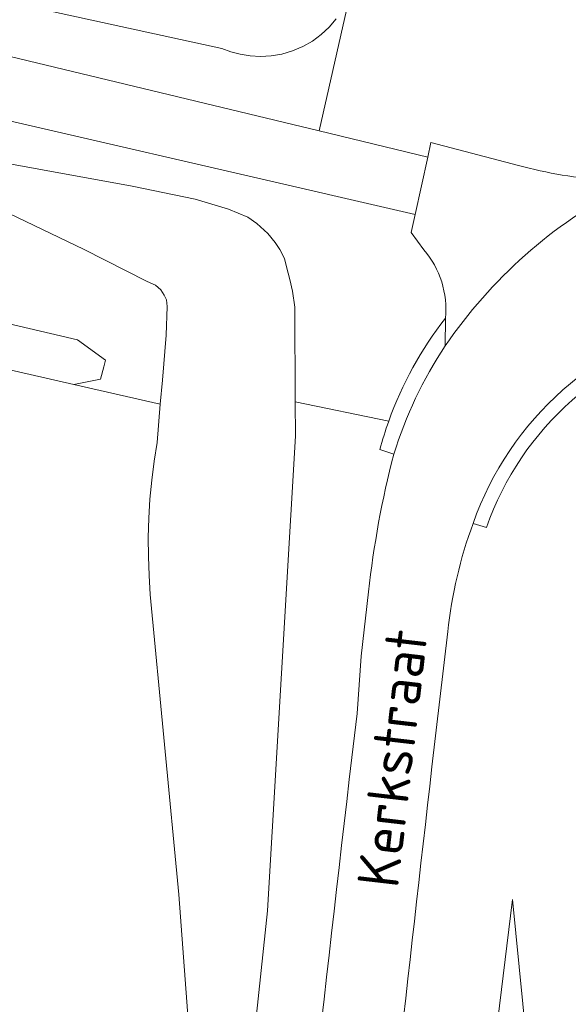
# Model space of a CAD drawing. Extents: x 184422 to 188298, y 343471 to 350189.
# Tile 177 of 256: x 186293 to 186317, y 347348 to 347391. Entities that reach past the tile are written whole.
import ezdxf
from ezdxf.enums import TextEntityAlignment as Align

# ---------------------------------------------------------------- set-up
doc = ezdxf.new("R2010")
doc.units = 0
for name, color, linetype, lineweight in [('B-WA-GR-BOUWLAND-GV', 252, 'Continuous', 13), ('B-WA-GR-GRAS-GV', 252, 'Continuous', 13), ('B-WA-GR-HOUTWAL-GV', 252, 'Continuous', 13), ('B-WA-GW-TALUD_KRUIN-G', 252, 'Continuous', 18), ('B-WA-OG-TERREIN_CULTUURSCHEIDING-GV', 252, 'Continuous', 18), ('B-WA-OG-TOPOGRAFIE-T18', 252, 'Continuous', 18), ('B-WA-OG-WATER_GREPPEL-GV', 252, 'Continuous', 18), ('B-WA-OG-WEG-GV', 252, 'Continuous', 18), ('B-WA-VH-VERHARDING_ASFALT-GV', 252, 'Continuous', 18), ('B-WA-VH-VERHARDING_BETONSTRAATSTEEN-GV', 252, 'Continuous', 18), ('B-WA-VH-VERHARDING_GRASBETONSTEEN-GV', 252, 'Continuous', 18), ('B-WA-VH-VERHARDING_HALFVERHARDING_GRIND-GV', 252, 'Continuous', 18)]:
    doc.layers.add(name, color=color, linetype=linetype, lineweight=lineweight)
doc.styles.add('NLCS-ISO-M1000-T18', font='NLCS-ISO.ttf', dxfattribs={"height": 1.8})

msp = doc.modelspace()

# ---------------------------------------------------------------- linework, layer by layer
at = {"layer": 'B-WA-GR-BOUWLAND-GV', "flags": 128}
msp.add_lwpolyline([(186264.507, 347263.173), (186293.46, 347258.105), (186293.966, 347259.379), (186294.141, 347259.822), (186295.258, 347262.637), (186295.924, 347266.54), (186297.865, 347283.655), (186299.737, 347303.746), (186302.278, 347328.71), (186302.503, 347331.114), (186301.689, 347331.19), (186300.06, 347353.063), (186298.822, 347366.15), (186298.766, 347366.98), (186298.737, 347367.813), (186298.734, 347368.647), (186298.758, 347369.481), (186298.808, 347370.314), (186298.886, 347371.145), (186298.989, 347371.971), (186299.119, 347372.793), (186299.259, 347374.454), (186295.482, 347375.319), (186266.882, 347381.868)], dxfattribs=at)
msp.add_lwpolyline([(186264.507, 347263.173), (186293.46, 347258.105), (186293.966, 347259.379), (186294.141, 347259.822), (186295.258, 347262.637), (186295.924, 347266.54), (186297.865, 347283.655), (186299.737, 347303.746), (186302.278, 347328.71), (186302.503, 347331.114), (186301.689, 347331.19), (186300.06, 347353.063), (186298.822, 347366.15), (186298.766, 347366.98), (186298.737, 347367.813), (186298.734, 347368.647), (186298.758, 347369.481), (186298.808, 347370.314), (186298.886, 347371.145), (186298.989, 347371.971), (186299.119, 347372.793), (186299.259, 347374.454), (186295.482, 347375.319), (186266.882, 347381.868)], dxfattribs=at)
msp.add_lwpolyline([(186264.507, 347263.173), (186293.46, 347258.105), (186293.966, 347259.379), (186294.141, 347259.822), (186295.258, 347262.637), (186295.924, 347266.54), (186297.865, 347283.655), (186299.737, 347303.746), (186302.278, 347328.71), (186302.503, 347331.114), (186301.689, 347331.19), (186300.06, 347353.063), (186298.822, 347366.15), (186298.766, 347366.98), (186298.737, 347367.813), (186298.734, 347368.647), (186298.758, 347369.481), (186298.808, 347370.314), (186298.886, 347371.145), (186298.989, 347371.971), (186299.119, 347372.793), (186299.259, 347374.454), (186295.482, 347375.319), (186266.882, 347381.868)], dxfattribs=at)
at = {"layer": 'B-WA-GR-GRAS-GV', "flags": 128}
for points in [[(186301.913, 347333.296), (186303.935, 347352.346), (186305.149, 347373.084), (186305.142, 347374.56), (186305.124, 347378.69), (186305.021, 347379.398), (186304.905, 347379.905), (186304.765, 347380.458), (186304.672, 347380.821), (186304.477, 347381.206), (186304.274, 347381.516), (186303.95, 347381.904), (186303.47, 347382.341), (186303.078, 347382.619), (186302.227, 347382.974), (186300.777, 347383.401), (186298.034, 347383.969), (186286.282, 347386.119)], [(186301.913, 347333.296), (186303.935, 347352.346), (186305.149, 347373.084), (186305.142, 347374.56), (186305.124, 347378.69), (186305.021, 347379.398), (186304.905, 347379.905), (186304.765, 347380.458), (186304.672, 347380.821), (186304.477, 347381.206), (186304.274, 347381.516), (186303.95, 347381.904), (186303.47, 347382.341), (186303.078, 347382.619), (186302.227, 347382.974), (186300.777, 347383.401), (186298.034, 347383.969), (186286.282, 347386.119)], [(186301.913, 347333.296), (186303.935, 347352.346), (186305.149, 347373.084), (186305.142, 347374.56), (186305.124, 347378.69), (186305.021, 347379.398), (186304.905, 347379.905), (186304.765, 347380.458), (186304.672, 347380.821), (186304.477, 347381.206), (186304.274, 347381.516), (186303.95, 347381.904), (186303.47, 347382.341), (186303.078, 347382.619), (186302.227, 347382.974), (186300.777, 347383.401), (186298.034, 347383.969), (186286.282, 347386.119)], [(186286.163, 347385.895), (186295.901, 347381.221), (186298.691, 347379.814), (186299.049, 347379.661), (186299.283, 347379.452), (186299.432, 347379.22), (186299.534, 347379.012), (186299.551, 347378.717), (186299.512, 347377.467), (186299.347, 347375.505), (186299.259, 347374.454), (186299.119, 347372.793), (186298.989, 347371.971), (186298.886, 347371.145), (186298.808, 347370.314), (186298.758, 347369.481), (186298.734, 347368.647), (186298.737, 347367.813), (186298.766, 347366.98), (186298.822, 347366.15), (186300.06, 347353.063), (186301.689, 347331.19)], [(186286.163, 347385.895), (186295.901, 347381.221), (186298.691, 347379.814), (186299.049, 347379.661), (186299.283, 347379.452), (186299.432, 347379.22), (186299.534, 347379.012), (186299.551, 347378.717), (186299.512, 347377.467), (186299.347, 347375.505), (186299.259, 347374.454), (186299.119, 347372.793), (186298.989, 347371.971), (186298.886, 347371.145), (186298.808, 347370.314), (186298.758, 347369.481), (186298.734, 347368.647), (186298.737, 347367.813), (186298.766, 347366.98), (186298.822, 347366.15), (186300.06, 347353.063), (186301.689, 347331.19)], [(186286.163, 347385.895), (186295.901, 347381.221), (186298.691, 347379.814), (186299.049, 347379.661), (186299.283, 347379.452), (186299.432, 347379.22), (186299.534, 347379.012), (186299.551, 347378.717), (186299.512, 347377.467), (186299.347, 347375.505), (186299.259, 347374.454), (186299.119, 347372.793), (186298.989, 347371.971), (186298.886, 347371.145), (186298.808, 347370.314), (186298.758, 347369.481), (186298.734, 347368.647), (186298.737, 347367.813), (186298.766, 347366.98), (186298.822, 347366.15), (186300.06, 347353.063), (186301.689, 347331.19)]]:
    msp.add_lwpolyline(points, dxfattribs=at)
msp.add_lwpolyline([(186314.627, 347352.847), (186312.78, 347337.734), (186310.45, 347323.826), (186307.998, 347292.807), (186306.491, 347274.089), (186305.654, 347268.008), (186305.295, 347263.957), (186305.189, 347259.328), (186305.731, 347262.281), (186306.329, 347265.223), (186306.982, 347268.154), (186307.691, 347271.071), (186308.468, 347277.953), (186310.191, 347291.786), (186314.135, 347332.738), (186315.368, 347345.358)], close=True, dxfattribs=at)
msp.add_lwpolyline([(186314.627, 347352.847), (186312.78, 347337.734), (186310.45, 347323.826), (186307.998, 347292.807), (186306.491, 347274.089), (186305.654, 347268.008), (186305.295, 347263.957), (186305.189, 347259.328), (186305.731, 347262.281), (186306.329, 347265.223), (186306.982, 347268.154), (186307.691, 347271.071), (186308.468, 347277.953), (186310.191, 347291.786), (186314.135, 347332.738), (186315.368, 347345.358)], close=True, dxfattribs=at)
msp.add_lwpolyline([(186314.627, 347352.847), (186312.78, 347337.734), (186310.45, 347323.826), (186307.998, 347292.807), (186306.491, 347274.089), (186305.654, 347268.008), (186305.295, 347263.957), (186305.189, 347259.328), (186305.731, 347262.281), (186306.329, 347265.223), (186306.982, 347268.154), (186307.691, 347271.071), (186308.468, 347277.953), (186310.191, 347291.786), (186314.135, 347332.738), (186315.368, 347345.358)], close=True, dxfattribs=at)
at = {"layer": 'B-WA-GR-HOUTWAL-GV', "flags": 128}
msp.add_lwpolyline([(186210.72, 347397.085), (186260.965, 347385.397), (186290.232, 347378.541), (186295.651, 347377.27), (186296.868, 347376.379), (186296.788, 347376.085), (186296.642, 347375.551), (186295.482, 347375.319), (186299.259, 347374.454), (186299.347, 347375.505), (186299.512, 347377.467), (186299.551, 347378.717), (186299.534, 347379.012), (186299.432, 347379.22), (186299.283, 347379.452), (186299.049, 347379.661), (186298.691, 347379.814), (186295.901, 347381.221), (186286.163, 347385.895), (186285.98, 347385.55), (186271.398, 347389.155), (186174.074, 347410.618)], dxfattribs=at)
msp.add_lwpolyline([(186210.72, 347397.085), (186260.965, 347385.397), (186290.232, 347378.541), (186295.651, 347377.27), (186296.868, 347376.379), (186296.788, 347376.085), (186296.642, 347375.551), (186295.482, 347375.319), (186299.259, 347374.454), (186299.347, 347375.505), (186299.512, 347377.467), (186299.551, 347378.717), (186299.534, 347379.012), (186299.432, 347379.22), (186299.283, 347379.452), (186299.049, 347379.661), (186298.691, 347379.814), (186295.901, 347381.221), (186286.163, 347385.895), (186285.98, 347385.55), (186271.398, 347389.155), (186174.074, 347410.618)], dxfattribs=at)
msp.add_lwpolyline([(186210.72, 347397.085), (186260.965, 347385.397), (186290.232, 347378.541), (186295.651, 347377.27), (186296.868, 347376.379), (186296.788, 347376.085), (186296.642, 347375.551), (186295.482, 347375.319), (186299.259, 347374.454), (186299.347, 347375.505), (186299.512, 347377.467), (186299.551, 347378.717), (186299.534, 347379.012), (186299.432, 347379.22), (186299.283, 347379.452), (186299.049, 347379.661), (186298.691, 347379.814), (186295.901, 347381.221), (186286.163, 347385.895), (186285.98, 347385.55), (186271.398, 347389.155), (186174.074, 347410.618)], dxfattribs=at)
at = {"layer": 'B-WA-GW-TALUD_KRUIN-G', "flags": 128}
for points in [[(186273.435, 347396.208), (186301.947, 347389.99), (186302.327, 347389.843), (186302.736, 347389.73), (186303.171, 347389.658), (186303.625, 347389.633), (186304.091, 347389.659), (186304.561, 347389.739), (186305.024, 347389.875), (186305.471, 347390.066), (186305.893, 347390.307), (186306.281, 347390.595), (186306.629, 347390.92), (186306.931, 347391.276)], [(186273.435, 347396.208), (186301.947, 347389.99), (186302.327, 347389.843), (186302.736, 347389.73), (186303.171, 347389.658), (186303.625, 347389.633), (186304.091, 347389.659), (186304.561, 347389.739), (186305.024, 347389.875), (186305.471, 347390.066), (186305.893, 347390.307), (186306.281, 347390.595), (186306.629, 347390.92), (186306.931, 347391.276)], [(186273.435, 347396.208), (186301.947, 347389.99), (186302.327, 347389.843), (186302.736, 347389.73), (186303.171, 347389.658), (186303.625, 347389.633), (186304.091, 347389.659), (186304.561, 347389.739), (186305.024, 347389.875), (186305.471, 347390.066), (186305.893, 347390.307), (186306.281, 347390.595), (186306.629, 347390.92), (186306.931, 347391.276)], [(186301.689, 347331.19), (186301.913, 347333.296), (186303.935, 347352.346), (186305.149, 347373.084), (186305.142, 347374.56), (186305.124, 347378.69), (186305.021, 347379.398), (186304.905, 347379.905), (186304.765, 347380.458), (186304.672, 347380.821), (186304.477, 347381.206), (186304.274, 347381.516), (186303.95, 347381.904), (186303.47, 347382.341), (186303.078, 347382.619), (186302.227, 347382.974), (186300.777, 347383.401), (186298.034, 347383.969), (186286.282, 347386.119), (186285.337, 347386.292)], [(186301.689, 347331.19), (186301.913, 347333.296), (186303.935, 347352.346), (186305.149, 347373.084), (186305.142, 347374.56), (186305.124, 347378.69), (186305.021, 347379.398), (186304.905, 347379.905), (186304.765, 347380.458), (186304.672, 347380.821), (186304.477, 347381.206), (186304.274, 347381.516), (186303.95, 347381.904), (186303.47, 347382.341), (186303.078, 347382.619), (186302.227, 347382.974), (186300.777, 347383.401), (186298.034, 347383.969), (186286.282, 347386.119), (186285.337, 347386.292)], [(186301.689, 347331.19), (186301.913, 347333.296), (186303.935, 347352.346), (186305.149, 347373.084), (186305.142, 347374.56), (186305.124, 347378.69), (186305.021, 347379.398), (186304.905, 347379.905), (186304.765, 347380.458), (186304.672, 347380.821), (186304.477, 347381.206), (186304.274, 347381.516), (186303.95, 347381.904), (186303.47, 347382.341), (186303.078, 347382.619), (186302.227, 347382.974), (186300.777, 347383.401), (186298.034, 347383.969), (186286.282, 347386.119), (186285.337, 347386.292)], [(186314.627, 347352.847), (186312.78, 347337.734), (186310.45, 347323.826), (186307.998, 347292.807), (186306.491, 347274.089)], [(186314.627, 347352.847), (186312.78, 347337.734), (186310.45, 347323.826), (186307.998, 347292.807), (186306.491, 347274.089)], [(186314.627, 347352.847), (186312.78, 347337.734), (186310.45, 347323.826), (186307.998, 347292.807), (186306.491, 347274.089)]]:
    msp.add_lwpolyline(points, dxfattribs=at)
at = {"layer": 'B-WA-OG-TERREIN_CULTUURSCHEIDING-GV', "flags": 128}
msp.add_lwpolyline([(186273.435, 347396.208), (186301.947, 347389.99), (186302.327, 347389.843), (186302.736, 347389.73), (186303.171, 347389.658), (186303.625, 347389.633), (186304.091, 347389.659), (186304.561, 347389.739), (186305.024, 347389.875), (186305.471, 347390.066), (186305.893, 347390.307), (186306.281, 347390.595), (186306.629, 347390.92), (186306.931, 347391.276)], dxfattribs=at)
msp.add_lwpolyline([(186273.435, 347396.208), (186301.947, 347389.99), (186302.327, 347389.843), (186302.736, 347389.73), (186303.171, 347389.658), (186303.625, 347389.633), (186304.091, 347389.659), (186304.561, 347389.739), (186305.024, 347389.875), (186305.471, 347390.066), (186305.893, 347390.307), (186306.281, 347390.595), (186306.629, 347390.92), (186306.931, 347391.276)], dxfattribs=at)
msp.add_lwpolyline([(186273.435, 347396.208), (186301.947, 347389.99), (186302.327, 347389.843), (186302.736, 347389.73), (186303.171, 347389.658), (186303.625, 347389.633), (186304.091, 347389.659), (186304.561, 347389.739), (186305.024, 347389.875), (186305.471, 347390.066), (186305.893, 347390.307), (186306.281, 347390.595), (186306.629, 347390.92), (186306.931, 347391.276)], dxfattribs=at)
at = {"layer": 'B-WA-OG-WATER_GREPPEL-GV', "flags": 128}
msp.add_lwpolyline([(186224.151, 347391.981), (186246.485, 347386.926), (186266.882, 347381.868), (186295.482, 347375.319), (186296.642, 347375.551), (186296.788, 347376.085), (186296.868, 347376.379), (186295.651, 347377.27), (186290.232, 347378.541), (186260.965, 347385.397), (186210.72, 347397.085)], dxfattribs=at)
msp.add_lwpolyline([(186224.151, 347391.981), (186246.485, 347386.926), (186266.882, 347381.868), (186295.482, 347375.319), (186296.642, 347375.551), (186296.788, 347376.085), (186296.868, 347376.379), (186295.651, 347377.27), (186290.232, 347378.541), (186260.965, 347385.397), (186210.72, 347397.085)], dxfattribs=at)
msp.add_lwpolyline([(186224.151, 347391.981), (186246.485, 347386.926), (186266.882, 347381.868), (186295.482, 347375.319), (186296.642, 347375.551), (186296.788, 347376.085), (186296.868, 347376.379), (186295.651, 347377.27), (186290.232, 347378.541), (186260.965, 347385.397), (186210.72, 347397.085)], dxfattribs=at)
at = {"layer": 'B-WA-OG-WEG-GV', "flags": 128}
for points in [[(186320.502, 347443.711), (186341.388, 347544.995), (186335.897, 347546.128), (186336.747, 347545.669), (186337.452, 347545.082), (186337.816, 347544.482), (186338.023, 347543.577), (186338.056, 347542.491), (186337.943, 347541.306), (186337.122, 347536.271), (186309.944, 347403.504), (186307.659, 347392.83), (186307.547, 347392.438), (186306.189, 347386.388), (186310.921, 347385.247), (186311.06, 347385.877), (186314.877, 347384.882)], [(186320.502, 347443.711), (186341.388, 347544.995), (186335.897, 347546.128), (186336.747, 347545.669), (186337.452, 347545.082), (186337.816, 347544.482), (186338.023, 347543.577), (186338.056, 347542.491), (186337.943, 347541.306), (186337.122, 347536.271), (186309.944, 347403.504), (186307.659, 347392.83), (186307.547, 347392.438), (186306.189, 347386.388), (186310.921, 347385.247), (186311.06, 347385.877), (186314.877, 347384.882)], [(186320.502, 347443.711), (186341.388, 347544.995), (186335.897, 347546.128), (186336.747, 347545.669), (186337.452, 347545.082), (186337.816, 347544.482), (186338.023, 347543.577), (186338.056, 347542.491), (186337.943, 347541.306), (186337.122, 347536.271), (186309.944, 347403.504), (186307.659, 347392.83), (186307.547, 347392.438), (186306.189, 347386.388), (186310.921, 347385.247), (186311.06, 347385.877), (186314.877, 347384.882)], [(186306.931, 347391.276), (186306.629, 347390.92), (186306.281, 347390.595), (186305.893, 347390.307), (186305.471, 347390.066), (186305.024, 347389.875), (186304.561, 347389.739), (186304.091, 347389.659), (186303.625, 347389.633), (186303.171, 347389.658), (186302.736, 347389.73), (186302.327, 347389.843), (186301.947, 347389.99), (186273.435, 347396.208)], [(186306.931, 347391.276), (186306.629, 347390.92), (186306.281, 347390.595), (186305.893, 347390.307), (186305.471, 347390.066), (186305.024, 347389.875), (186304.561, 347389.739), (186304.091, 347389.659), (186303.625, 347389.633), (186303.171, 347389.658), (186302.736, 347389.73), (186302.327, 347389.843), (186301.947, 347389.99), (186273.435, 347396.208)], [(186306.931, 347391.276), (186306.629, 347390.92), (186306.281, 347390.595), (186305.893, 347390.307), (186305.471, 347390.066), (186305.024, 347389.875), (186304.561, 347389.739), (186304.091, 347389.659), (186303.625, 347389.633), (186303.171, 347389.658), (186302.736, 347389.73), (186302.327, 347389.843), (186301.947, 347389.99), (186273.435, 347396.208)], [(186277.703, 347393.255), (186306.189, 347386.388), (186307.547, 347392.438)], [(186277.703, 347393.255), (186306.189, 347386.388), (186307.547, 347392.438)], [(186277.703, 347393.255), (186306.189, 347386.388), (186307.547, 347392.438)], [(186310.755, 347381.199), (186310.195, 347381.958), (186310.368, 347382.743), (186287.314, 347388.062), (186286.282, 347386.119), (186298.034, 347383.969), (186300.777, 347383.401), (186302.227, 347382.974), (186303.078, 347382.619), (186303.47, 347382.341), (186303.95, 347381.904), (186304.274, 347381.516), (186304.477, 347381.206), (186304.672, 347380.821), (186304.765, 347380.458), (186304.905, 347379.905), (186305.021, 347379.398), (186305.124, 347378.69), (186305.142, 347374.56), (186309.222, 347373.716)], [(186310.755, 347381.199), (186310.195, 347381.958), (186310.368, 347382.743), (186287.314, 347388.062), (186286.282, 347386.119), (186298.034, 347383.969), (186300.777, 347383.401), (186302.227, 347382.974), (186303.078, 347382.619), (186303.47, 347382.341), (186303.95, 347381.904), (186304.274, 347381.516), (186304.477, 347381.206), (186304.672, 347380.821), (186304.765, 347380.458), (186304.905, 347379.905), (186305.021, 347379.398), (186305.124, 347378.69), (186305.142, 347374.56), (186309.222, 347373.716)], [(186310.755, 347381.199), (186310.195, 347381.958), (186310.368, 347382.743), (186287.314, 347388.062), (186286.282, 347386.119), (186298.034, 347383.969), (186300.777, 347383.401), (186302.227, 347382.974), (186303.078, 347382.619), (186303.47, 347382.341), (186303.95, 347381.904), (186304.274, 347381.516), (186304.477, 347381.206), (186304.672, 347380.821), (186304.765, 347380.458), (186304.905, 347379.905), (186305.021, 347379.398), (186305.124, 347378.69), (186305.142, 347374.56), (186309.222, 347373.716)], [(186309.222, 347373.716), (186305.142, 347374.56), (186305.149, 347373.084), (186303.935, 347352.346), (186301.913, 347333.296), (186301.689, 347331.19), (186302.503, 347331.114), (186302.278, 347328.71), (186299.737, 347303.746), (186297.865, 347283.655), (186295.924, 347266.54), (186295.258, 347262.637), (186294.141, 347259.822), (186293.966, 347259.379), (186295.262, 347259.322), (186295.162, 347258.085)], [(186309.222, 347373.716), (186305.142, 347374.56), (186305.149, 347373.084), (186303.935, 347352.346), (186301.913, 347333.296), (186301.689, 347331.19), (186302.503, 347331.114), (186302.278, 347328.71), (186299.737, 347303.746), (186297.865, 347283.655), (186295.924, 347266.54), (186295.258, 347262.637), (186294.141, 347259.822), (186293.966, 347259.379), (186295.262, 347259.322), (186295.162, 347258.085)], [(186309.222, 347373.716), (186305.142, 347374.56), (186305.149, 347373.084), (186303.935, 347352.346), (186301.913, 347333.296), (186301.689, 347331.19), (186302.503, 347331.114), (186302.278, 347328.71), (186299.737, 347303.746), (186297.865, 347283.655), (186295.924, 347266.54), (186295.258, 347262.637), (186294.141, 347259.822), (186293.966, 347259.379), (186295.262, 347259.322), (186295.162, 347258.085)], [(186309.442, 347372.273), (186308.836, 347372.483)], [(186309.442, 347372.273), (186308.836, 347372.483)], [(186309.442, 347372.273), (186308.836, 347372.483)], [(186313.48, 347369.074), (186312.9, 347369.252)], [(186313.48, 347369.074), (186312.9, 347369.252)], [(186313.48, 347369.074), (186312.9, 347369.252)], [(186307.838, 347360.957), (186308.013, 347363.46), (186308.344, 347366.274)], [(186307.838, 347360.957), (186308.013, 347363.46), (186308.344, 347366.274)], [(186307.838, 347360.957), (186308.013, 347363.46), (186308.344, 347366.274)], [(186311.794, 347364.534), (186311.108, 347358.636)], [(186311.794, 347364.534), (186311.108, 347358.636)], [(186311.794, 347364.534), (186311.108, 347358.636)], [(186305.7, 347271.35), (186306.491, 347274.089), (186307.998, 347292.807), (186310.45, 347323.826), (186312.78, 347337.734), (186314.627, 347352.847), (186315.368, 347345.358), (186314.135, 347332.738), (186310.191, 347291.786), (186308.468, 347277.953), (186307.691, 347271.071), (186306.982, 347268.154), (186306.329, 347265.223), (186305.731, 347262.281), (186305.189, 347259.328)], [(186305.7, 347271.35), (186306.491, 347274.089), (186307.998, 347292.807), (186310.45, 347323.826), (186312.78, 347337.734), (186314.627, 347352.847), (186315.368, 347345.358), (186314.135, 347332.738), (186310.191, 347291.786), (186308.468, 347277.953), (186307.691, 347271.071), (186306.982, 347268.154), (186306.329, 347265.223), (186305.731, 347262.281), (186305.189, 347259.328)], [(186305.7, 347271.35), (186306.491, 347274.089), (186307.998, 347292.807), (186310.45, 347323.826), (186312.78, 347337.734), (186314.627, 347352.847), (186315.368, 347345.358), (186314.135, 347332.738), (186310.191, 347291.786), (186308.468, 347277.953), (186307.691, 347271.071), (186306.982, 347268.154), (186306.329, 347265.223), (186305.731, 347262.281), (186305.189, 347259.328)]]:
    msp.add_lwpolyline(points, dxfattribs=at)
at = {"layer": 'B-WA-OG-WEG-GV'}
for points in [[(186314.877, 347384.882, 0.04606), (186318.739, 347384.216)], [(186314.877, 347384.882, 0.04606), (186318.739, 347384.216)], [(186314.877, 347384.882, 0.04606), (186318.739, 347384.216)], [(186311.694, 347378.209, 0.205351), (186310.755, 347381.199)], [(186311.694, 347378.209, 0.205351), (186310.755, 347381.199)], [(186311.694, 347378.209, 0.205351), (186310.755, 347381.199)], [(186309.222, 347373.716, -0.080024), (186311.694, 347378.209)], [(186309.222, 347373.716, -0.080024), (186311.694, 347378.209)], [(186309.222, 347373.716, -0.080024), (186311.694, 347378.209)], [(186323.201, 347377.649, 0.261574), (186313.48, 347369.074)], [(186323.201, 347377.649, 0.261574), (186313.48, 347369.074)], [(186323.201, 347377.649, 0.261574), (186313.48, 347369.074)], [(186308.836, 347372.483, -0.020823), (186309.222, 347373.716)], [(186308.836, 347372.483, -0.020823), (186309.222, 347373.716)], [(186308.836, 347372.483, -0.020823), (186309.222, 347373.716)], [(186308.344, 347366.274, -0.036899), (186309.442, 347372.273)], [(186308.344, 347366.274, -0.036899), (186309.442, 347372.273)], [(186308.344, 347366.274, -0.036899), (186309.442, 347372.273)], [(186312.9, 347369.252, 0.061373), (186311.794, 347364.534)], [(186312.9, 347369.252, 0.061373), (186311.794, 347364.534)], [(186312.9, 347369.252, 0.061373), (186311.794, 347364.534)], [(186304.443, 347330.257, -0.003808), (186307.838, 347360.957)], [(186304.443, 347330.257, -0.003808), (186307.838, 347360.957)], [(186304.443, 347330.257, -0.003808), (186307.838, 347360.957)], [(186311.108, 347358.636, 0.00176), (186308.11, 347331.698)], [(186311.108, 347358.636, 0.00176), (186308.11, 347331.698)], [(186311.108, 347358.636, 0.00176), (186308.11, 347331.698)]]:
    msp.add_lwpolyline(points, format="xyb", dxfattribs=at)
at = {"layer": 'B-WA-VH-VERHARDING_ASFALT-GV'}
for points in [[(186319.512, 347383.948, 0.124012), (186311.684, 347377.002)], [(186319.512, 347383.948, 0.124012), (186311.684, 347377.002)], [(186319.512, 347383.948, 0.124012), (186311.684, 347377.002)], [(186312.9, 347369.252, -0.25934), (186323.069, 347378.271)], [(186312.9, 347369.252, -0.25934), (186323.069, 347378.271)], [(186312.9, 347369.252, -0.25934), (186323.069, 347378.271)], [(186311.684, 347377.002, 0.071735), (186309.442, 347372.273)], [(186311.684, 347377.002, 0.071735), (186309.442, 347372.273)], [(186311.684, 347377.002, 0.071735), (186309.442, 347372.273)], [(186309.442, 347372.273, 0.036899), (186308.344, 347366.274)], [(186309.442, 347372.273, 0.036899), (186308.344, 347366.274)], [(186309.442, 347372.273, 0.036899), (186308.344, 347366.274)], [(186311.794, 347364.534, -0.061373), (186312.9, 347369.252)], [(186311.794, 347364.534, -0.061373), (186312.9, 347369.252)], [(186311.794, 347364.534, -0.061373), (186312.9, 347369.252)], [(186307.838, 347360.957, 0.003808), (186304.443, 347330.257)], [(186307.838, 347360.957, 0.003808), (186304.443, 347330.257)], [(186307.838, 347360.957, 0.003808), (186304.443, 347330.257)], [(186308.11, 347331.698, -0.00176), (186311.108, 347358.636)], [(186308.11, 347331.698, -0.00176), (186311.108, 347358.636)], [(186308.11, 347331.698, -0.00176), (186311.108, 347358.636)]]:
    msp.add_lwpolyline(points, format="xyb", dxfattribs=at)
at = {"layer": 'B-WA-VH-VERHARDING_ASFALT-GV', "flags": 128}
for points in [[(186308.344, 347366.274), (186308.013, 347363.46), (186307.838, 347360.957)], [(186308.344, 347366.274), (186308.013, 347363.46), (186307.838, 347360.957)], [(186308.344, 347366.274), (186308.013, 347363.46), (186307.838, 347360.957)], [(186311.108, 347358.636), (186311.794, 347364.534)], [(186311.108, 347358.636), (186311.794, 347364.534)], [(186311.108, 347358.636), (186311.794, 347364.534)]]:
    msp.add_lwpolyline(points, dxfattribs=at)
at = {"layer": 'B-WA-VH-VERHARDING_BETONSTRAATSTEEN-GV', "flags": 128}
for points in [[(186314.877, 347384.882), (186311.06, 347385.877), (186310.921, 347385.247), (186310.368, 347382.743), (186310.195, 347381.958), (186310.755, 347381.199)], [(186314.877, 347384.882), (186311.06, 347385.877), (186310.921, 347385.247), (186310.368, 347382.743), (186310.195, 347381.958), (186310.755, 347381.199)], [(186314.877, 347384.882), (186311.06, 347385.877), (186310.921, 347385.247), (186310.368, 347382.743), (186310.195, 347381.958), (186310.755, 347381.199)], [(186311.694, 347378.209), (186311.684, 347377.002)], [(186311.694, 347378.209), (186311.684, 347377.002)], [(186311.694, 347378.209), (186311.684, 347377.002)]]:
    msp.add_lwpolyline(points, dxfattribs=at)
at = {"layer": 'B-WA-VH-VERHARDING_BETONSTRAATSTEEN-GV'}
for points in [[(186318.739, 347384.216, -0.04606), (186314.877, 347384.882)], [(186318.739, 347384.216, -0.04606), (186314.877, 347384.882)], [(186318.739, 347384.216, -0.04606), (186314.877, 347384.882)], [(186311.684, 347377.002, -0.124012), (186319.512, 347383.948)], [(186311.684, 347377.002, -0.124012), (186319.512, 347383.948)], [(186311.684, 347377.002, -0.124012), (186319.512, 347383.948)], [(186310.755, 347381.199, -0.205351), (186311.694, 347378.209)], [(186310.755, 347381.199, -0.205351), (186311.694, 347378.209)], [(186310.755, 347381.199, -0.205351), (186311.694, 347378.209)]]:
    msp.add_lwpolyline(points, format="xyb", dxfattribs=at)
at = {"layer": 'B-WA-VH-VERHARDING_GRASBETONSTEEN-GV'}
for points in [[(186311.694, 347378.209, 0.080024), (186309.222, 347373.716)], [(186311.694, 347378.209, 0.080024), (186309.222, 347373.716)], [(186311.694, 347378.209, 0.080024), (186309.222, 347373.716)], [(186323.069, 347378.271, 0.25934), (186312.9, 347369.252)], [(186323.069, 347378.271, 0.25934), (186312.9, 347369.252)], [(186323.069, 347378.271, 0.25934), (186312.9, 347369.252)], [(186313.48, 347369.074, -0.261574), (186323.201, 347377.649)], [(186313.48, 347369.074, -0.261574), (186323.201, 347377.649)], [(186313.48, 347369.074, -0.261574), (186323.201, 347377.649)], [(186309.442, 347372.273, -0.071735), (186311.684, 347377.002)], [(186309.442, 347372.273, -0.071735), (186311.684, 347377.002)], [(186309.442, 347372.273, -0.071735), (186311.684, 347377.002)], [(186309.222, 347373.716, 0.020823), (186308.836, 347372.483)], [(186309.222, 347373.716, 0.020823), (186308.836, 347372.483)], [(186309.222, 347373.716, 0.020823), (186308.836, 347372.483)]]:
    msp.add_lwpolyline(points, format="xyb", dxfattribs=at)
at = {"layer": 'B-WA-VH-VERHARDING_GRASBETONSTEEN-GV', "flags": 128}
for points in [[(186311.684, 347377.002), (186311.694, 347378.209)], [(186311.684, 347377.002), (186311.694, 347378.209)], [(186311.684, 347377.002), (186311.694, 347378.209)], [(186308.836, 347372.483), (186309.442, 347372.273)], [(186308.836, 347372.483), (186309.442, 347372.273)], [(186308.836, 347372.483), (186309.442, 347372.273)], [(186312.9, 347369.252), (186313.48, 347369.074)], [(186312.9, 347369.252), (186313.48, 347369.074)], [(186312.9, 347369.252), (186313.48, 347369.074)]]:
    msp.add_lwpolyline(points, dxfattribs=at)
at = {"layer": 'B-WA-VH-VERHARDING_HALFVERHARDING_GRIND-GV', "flags": 128}
msp.add_lwpolyline([(186159.523, 347416.434), (186200.406, 347407.703), (186270.267, 347391.989), (186271.282, 347391.761), (186287.314, 347388.062), (186310.368, 347382.743), (186310.921, 347385.247), (186306.189, 347386.388), (186277.703, 347393.255), (186239.051, 347401.567), (186165.886, 347417.74)], dxfattribs=at)
msp.add_lwpolyline([(186159.523, 347416.434), (186200.406, 347407.703), (186270.267, 347391.989), (186271.282, 347391.761), (186287.314, 347388.062), (186310.368, 347382.743), (186310.921, 347385.247), (186306.189, 347386.388), (186277.703, 347393.255), (186239.051, 347401.567), (186165.886, 347417.74)], dxfattribs=at)
msp.add_lwpolyline([(186159.523, 347416.434), (186200.406, 347407.703), (186270.267, 347391.989), (186271.282, 347391.761), (186287.314, 347388.062), (186310.368, 347382.743), (186310.921, 347385.247), (186306.189, 347386.388), (186277.703, 347393.255), (186239.051, 347401.567), (186165.886, 347417.74)], dxfattribs=at)

# ---------------------------------------------------------------- texts
at = {"layer": 'B-WA-OG-TOPOGRAFIE-T18', "style": 'NLCS-ISO-M1000-T18'}
msp.add_text('Kerkstraat', height=1.8, rotation=83.4, dxfattribs=at).set_placement((186309.377, 347359.007), align=Align.MIDDLE)
msp.add_text('Kerkstraat', height=1.8, rotation=83.4, dxfattribs=at).set_placement((186309.377, 347359.007), align=Align.MIDDLE)
msp.add_text('Kerkstraat', height=1.8, rotation=83.4, dxfattribs=at).set_placement((186309.377, 347359.007), align=Align.MIDDLE)

doc.saveas('drawing.dxf')
